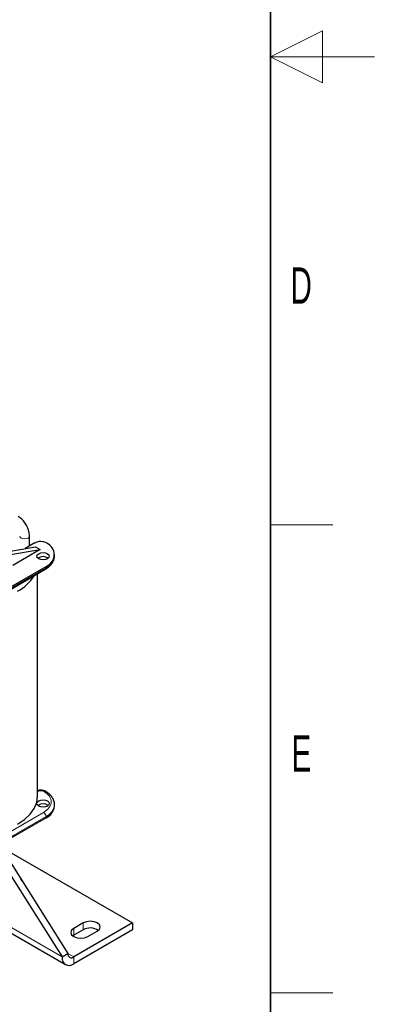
# Model space of a CAD drawing. Header units: millimetres. Extents: x 5 to 418, y 2 to 292.
# Tile 39 of 43: x 384 to 418, y 56 to 151. Entities that reach past the tile are written whole.
import ezdxf

# ---------------------------------------------------------------- set-up
doc = ezdxf.new("R2010")
doc.units = ezdxf.units.MM
doc.layers.add('SLD-0', color=7, linetype='Continuous')
doc.styles.add('SLDTEXTSTYLE0', font='TXT', dxfattribs={"width": 0.605})

msp = doc.modelspace()

# ---------------------------------------------------------------- linework, layer by layer
at = {"color": 7, "linetype": 'Continuous', "lineweight": 25}
for p, q in [((385.3106, 100.4949), (384.3777, 99.9564)), ((384.7937, 100.1965), (384.7937, 101.1651)), ((382.415, 99.6208), (385.3824, 100.1282)), ((382.7803, 99.3446), (385.835, 99.8669)), ((385.835, 99.8669), (383.1904, 98.3402)), ((385.3824, 100.1282), (385.835, 99.8669)), ((387.2066, 99.2546), (387.2066, 99.3852)), ((373.8751, 90.7807), (386.3202, 97.9651)), ((373.9414, 91.0579), (386.3865, 98.2423)), ((385.5784, 76.1383), (385.5784, 97.5369)), ((387.2066, 75.2156), (387.2066, 75.3463)), ((386.3865, 74.0727), (373.9414, 66.8883)), ((381.3107, 71.1425), (387.928, 60.6902)), ((381.8764, 71.469), (388.4937, 61.0167)), ((381.9772, 71.3098), (394.7162, 63.9557)), ((379.1152, 65.2365), (388.2594, 59.9576)), ((389.9645, 63.9557), (389.0594, 63.4332)), ((394.7162, 63.9557), (389.0594, 60.6901)), ((394.7162, 63.9557), (394.7162, 63.3025)), ((389.0594, 62.78), (388.9626, 62.7147)), ((394.7162, 63.3025), (389.0594, 60.0368)), ((389.9645, 63.3025), (389.0594, 62.78)), ((390.417, 62.6495), (391.3221, 63.172)), ((387.928, 60.6902), (388.4937, 61.0167))]:
    msp.add_line(p, q, dxfattribs=at)
at = {"color": 7, "linetype": 'Continuous', "lineweight": 18}
for p, q in [((373.9414, 90.9272), (386.3865, 98.1116)), ((386.3865, 98.2423), (386.3865, 98.1116)), ((386.1602, 74.5952), (373.7151, 67.4108)), ((386.3865, 74.2033), (373.9414, 67.0189)), ((386.3865, 74.0727), (386.3865, 74.2033)), ((379.584, 65.5071), (387.928, 60.6902)), ((389.9645, 63.9557), (389.9645, 63.3025)), ((389.0594, 63.4332), (389.0594, 62.78)), ((388.4937, 61.0166), (389.0594, 60.6901)), ((389.0594, 60.6901), (389.0594, 60.0368))]:
    msp.add_line(p, q, dxfattribs=at)
at = {"color": 7, "linetype": 'Continuous', "lineweight": 18, "flags": 128}
msp.add_lwpolyline([(383.8498, 101.1615), (383.8857, 101.0609), (383.988, 100.9725), (384.1411, 100.9134), (384.3217, 100.8927), (384.5024, 100.9134), (384.6555, 100.9725), (384.7578, 101.0609), (384.7937, 101.1651), (384.7937, 101.1653)], dxfattribs=at)
at = {"color": 7, "linetype": 'Continuous', "lineweight": 25, "flags": 128}
for points in [[(384.879, 100.2458), (384.8634, 100.2635), (384.7937, 100.3402)], [(386.5279, 98.977), (386.3333, 98.902), (386.1037, 98.8756), (385.874, 98.902), (385.6794, 98.977), (385.5493, 99.0894), (385.5037, 99.222), (385.5493, 99.3545), (385.6794, 99.4669), (385.874, 99.542), (386.1037, 99.5683), (386.3333, 99.542), (386.5279, 99.4669), (386.658, 99.3545), (386.7037, 99.222), (386.658, 99.0894), (386.5279, 98.977)], [(383.6571, 73.4605), (384.3256, 73.9124), (384.8634, 74.4191), (385.2574, 74.9681), (385.4977, 75.5459), (385.5784, 76.1383)], [(386.5279, 75.1994), (386.3333, 75.1243), (386.1037, 75.0979), (385.874, 75.1243), (385.6794, 75.1994), (385.5493, 75.3117), (385.5037, 75.4443), (385.5493, 75.5768), (385.6794, 75.6892), (385.874, 75.7643), (386.1037, 75.7907), (386.3333, 75.7643), (386.5279, 75.6892), (386.658, 75.5768), (386.7037, 75.4443), (386.658, 75.3117), (386.5279, 75.1994)], [(384.1017, 67.9541), (384.0349, 68.1029), (383.9476, 68.1975)], [(391.3221, 63.172), (391.5302, 63.3518), (391.6033, 63.5638), (391.5302, 63.7759), (391.3221, 63.9557), (391.0107, 64.0758), (390.6433, 64.118), (390.2759, 64.0758), (389.9645, 63.9557)], [(389.0594, 63.4332), (388.8513, 63.2534), (388.7782, 63.0413), (388.8513, 62.8292), (389.0594, 62.6495), (389.3708, 62.5293), (389.7382, 62.4871), (390.1056, 62.5293), (390.417, 62.6495)]]:
    msp.add_lwpolyline(points, dxfattribs=at)
at = {"color": 7, "linetype": 'Continuous', "lineweight": 25}
for centre, radius, start, end in [((385.8749, 99.4114), 1.2216, 61.163411, 117.513073), ((385.9671, 99.3778), 1.2105, 290.271023, 65.758979), ((386.1037, 98.3552), 0.8335, 53.591479, 126.408521), ((381.6622, 99.5912), 4.2254, 298.171693, 327.8147), ((386.1037, 74.5775), 0.8335, 53.591479, 126.408521), ((385.8264, 75.3403), 1.3858, 293.839138, 354.840721), ((390.6379, 62.0726), 1.4022, 56.156779, 118.704838), ((388.6177, 60.5783), 0.6987, 170.785963, 309.203285), ((388.8385, 60.9608), 0.3494, 170.785963, 309.203285)]:
    msp.add_arc(centre, radius, start, end, dxfattribs=at)
at = {"color": 7, "linetype": 'Continuous', "lineweight": 18}
for centre, radius, start, end in [((385.8618, 99.3538), 1.3485, 292.900313, 355.779546), ((386.2343, 98.0922), 0.1534, 304.056351, 7.25583), ((386.3225, 76.439), 0.168, 63.846001, 123.83852), ((385.8184, 75.48), 1.3974, 293.986067, 353.234081), ((385.8952, 74.181), 0.4918, 2.605478, 57.394522)]:
    msp.add_arc(centre, radius, start, end, dxfattribs=at)
at = {"color": 7, "linetype": 'Continuous', "lineweight": 25}
for points, knots in [([(384.7937, 101.1651), (384.7904, 101.2429), (384.7812, 101.4593), (384.6861, 101.8281), (384.4925, 102.2479), (384.2232, 102.6268), (383.9517, 102.8903), (383.7709, 103.0046), (383.7092, 103.0436)], [0, 0, 0, 0, 0.1099506, 0.3058553, 0.5013921, 0.6975871, 0.8968652, 1, 1, 1, 1]), ([(386.3185, 97.9663), (386.415, 98.0261), (386.6184, 98.1522), (386.8668, 98.3881), (387.0642, 98.666), (387.1887, 98.9601), (387.1945, 99.1619), (387.1971, 99.2529)], [0, 0, 0, 0, 0.1864477, 0.3929962, 0.60408, 0.821644, 1, 1, 1, 1]), ([(386.3973, 76.5873), (386.3567, 76.6106), (386.2644, 76.6636), (386.0874, 76.7121), (385.847, 76.7393), (385.6771, 76.7043), (385.5784, 76.684)], [0, 0, 0, 0, 0.1744123, 0.3970306, 0.6499409, 1, 1, 1, 1]), ([(387.194, 75.3081), (387.1986, 75.3468), (387.2187, 75.5171), (387.1286, 75.8082), (386.9304, 76.142), (386.681, 76.4009), (386.4763, 76.5312), (386.3925, 76.5846)], [0, 0, 0, 0, 0.0782857, 0.3444655, 0.5898845, 0.8321067, 1, 1, 1, 1])]:
    msp.add_open_spline(points, degree=3, knots=knots, dxfattribs=at)
at = {"color": 7, "linetype": 'Continuous', "lineweight": 18}
for points, knots in [([(385.5368, 76.5866), (385.5609, 76.599), (385.6091, 76.6238), (385.6959, 76.6493), (385.789, 76.6652), (385.8858, 76.6695), (385.9824, 76.663), (386.0742, 76.645), (386.1594, 76.6175), (386.2058, 76.5916), (386.229, 76.5786)], [0, 0, 0, 0, 0.12492916, 0.24999712, 0.37486129, 0.49999723, 0.62486128, 0.74999711, 0.8749293, 1, 1, 1, 1]), ([(386.229, 76.5786), (386.4114, 76.4366), (386.7906, 76.1413), (386.9457, 75.5782), (386.7517, 75.0192), (386.3524, 74.733), (386.1602, 74.5952)], [0, 0, 0, 0, 0.2406183, 0.5, 0.7593817, 1, 1, 1, 1])]:
    msp.add_open_spline(points, degree=3, knots=knots, dxfattribs=at)
at = {"layer": 'SLD-0', "lineweight": 35}
msp.add_line((408, 12), (408, 282.5), dxfattribs=at)
at = {"layer": 'SLD-0', "color": 7, "linetype": 'Continuous', "lineweight": 18}
for p, q in [((413, 149.75), (408, 147.25)), ((413, 144.75), (413, 149.75)), ((418, 147.25), (408, 147.25)), ((408, 147.25), (413, 144.75))]:
    msp.add_line(p, q, dxfattribs=at)
at = {"layer": 'SLD-0', "lineweight": 18}
for p, q in [((408, 102.25), (414, 102.25)), ((408, 57.25), (414, 57.25))]:
    msp.add_line(p, q, dxfattribs=at)

# ---------------------------------------------------------------- texts
at = {"layer": 'SLD-0', "char_height": 3.5, "attachment_point": 2, "style": 'SLDTEXTSTYLE0'}
for s, insert in [('D', (410.9597, 127.0011)), ('E', (410.9816, 82.0011))]:
    msp.add_mtext(s, dxfattribs=dict(at, insert=insert))

doc.saveas('drawing.dxf')
